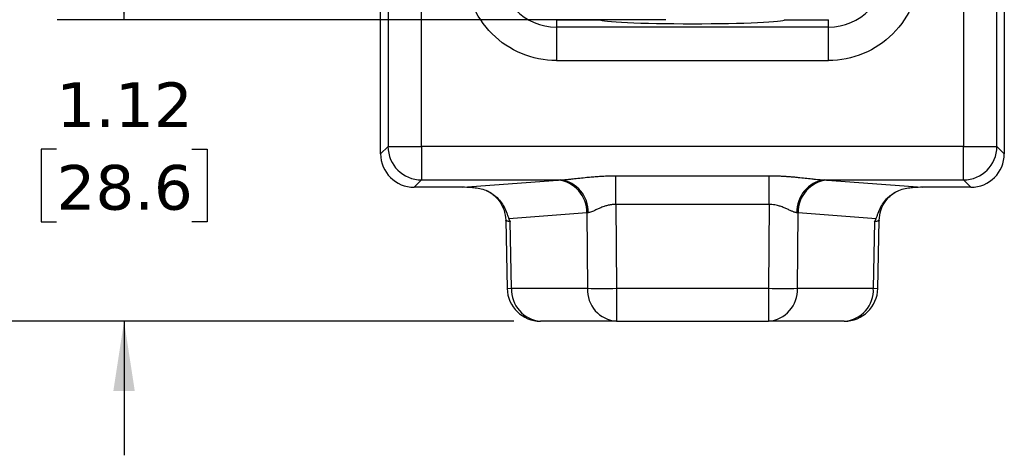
# Model space of a CAD drawing. Header units: inches. Extents: x 0 to 22, y 0 to 17.
# Tile 3 of 10: x 3.8 to 7.5, y 6.9 to 8.6. Entities that reach past the tile are written whole.
import ezdxf

# ---------------------------------------------------------------- set-up
doc = ezdxf.new("R2010")
doc.units = ezdxf.units.IN
doc.header["$LTSCALE"] = 2
doc.header["$MEASUREMENT"] = 0
doc.linetypes.add('SLD-Solid', pattern=[0])
doc.layers.add('DIMENSIONS', color=140, linetype='SLD-Solid', lineweight=25)
doc.styles.add('SLDTEXTSTYLE0', font='VERDANA.TTF')
doc.dimstyles.new('SLDDIMSTYLE0', dxfattribs={"dimtxt": 0.169922, "dimasz": 0.26, "dimexe": 0, "dimexo": 0.0625, "dimgap": 0.04248, "dimtad": 0, "dimtih": 1, "dimtoh": 1, "dimrnd": 1e-09, "dimzin": 12, "dimdsep": 46, "dimtxsty": 'SLDTEXTSTYLE0', "dimsah": 1, "dimcen": 0.09, "dimadec": 0, "dimazin": 3, "dimtfac": 1, "dimtmove": 0, "dimatfit": 0, "dimfxl": 0, "dimfrac": 2, "dimtolj": 1, "dimtzin": 12, "dimarcsym": 0})
doc.dimstyles.new('SLDDIMSTYLE1', dxfattribs={"dimtxt": 0.169922, "dimasz": 0.26, "dimexe": 0, "dimexo": 0.0625, "dimgap": 0.04248, "dimtad": 0, "dimtih": 1, "dimtoh": 1, "dimrnd": 1e-09, "dimzin": 12, "dimdsep": 46, "dimtxsty": 'SLDTEXTSTYLE0', "dimsah": 1, "dimcen": 0.09, "dimadec": 0, "dimazin": 3, "dimtfac": 1, "dimtofl": 0, "dimtmove": 0, "dimatfit": 3, "dimfxl": 0, "dimfrac": 2, "dimtolj": 1, "dimtzin": 12, "dimarcsym": 0})

# ---------------------------------------------------------------- blocks, each defined once
blk = doc.blocks.new('_D')
at = {"layer": 'DIMENSIONS'}
for p, q in [((4.2316, 8.5559), (4.2316, 9.0559)), ((6.2529, 8.5559), (3.9816, 8.5559)), ((3.9792, 8.0725), (3.9221, 8.0725)), ((3.9221, 8.0725), (3.9221, 7.8024)), ((4.4841, 8.0725), (4.5412, 8.0725)), ((4.5412, 8.0725), (4.5412, 7.8024)), ((3.9221, 7.8024), (3.9792, 7.8024)), ((4.5412, 7.8024), (4.4841, 7.8024)), ((5.6862, 7.4313), (3.9816, 7.4313)), ((4.2316, 7.4313), (4.2316, 6.9313))]:
    blk.add_line(p, q, dxfattribs=at)
for points in [[(4.2316, 8.5559), (4.2716, 8.8159), (4.1916, 8.8159)], [(4.2316, 7.4313), (4.1916, 7.1713), (4.2716, 7.1713)]]:
    blk.add_solid(points, dxfattribs=at)
at = {"layer": 'DIMENSIONS', "char_height": 0.16667, "attachment_point": 1, "style": 'SLDTEXTSTYLE0'}
for s, insert in [('1.12', (3.9792, 8.3222)), ('28.6', (3.9792, 8.0141))]:
    blk.add_mtext(s, dxfattribs=dict(at, insert=insert))
blk = doc.blocks.new('_D_1')
at = {"layer": 'DIMENSIONS'}
for p, q in [((5.0111, 10.5559), (2.3757, 10.5559)), ((2.6257, 10.5559), (2.6257, 9.3398)), ((2.3732, 9.0317), (2.3161, 9.0317)), ((2.3161, 9.0317), (2.3161, 8.7617)), ((2.8781, 9.0317), (2.9352, 9.0317)), ((2.9352, 9.0317), (2.9352, 8.7617)), ((2.3161, 8.7617), (2.3732, 8.7617)), ((2.9352, 8.7617), (2.8781, 8.7617)), ((2.6257, 7.4313), (2.6257, 8.7236)), ((5.6862, 7.4313), (2.3757, 7.4313))]:
    blk.add_line(p, q, dxfattribs=at)
for points in [[(2.6257, 10.5559), (2.5857, 10.2959), (2.6657, 10.2959)], [(2.6257, 7.4313), (2.6657, 7.6913), (2.5857, 7.6913)]]:
    blk.add_solid(points, dxfattribs=at)
at = {"layer": 'DIMENSIONS', "char_height": 0.16667, "attachment_point": 1, "style": 'SLDTEXTSTYLE0'}
for s, insert in [('3.12', (2.3732, 9.2814)), ('79.4', (2.3732, 8.9733))]:
    blk.add_mtext(s, dxfattribs=dict(at, insert=insert))

msp = doc.modelspace()

# ---------------------------------------------------------------- linework, layer by layer
for p, q in [((5.3415, 8.0833), (5.3415, 9.8059)), ((7.3642, 9.8059), (7.3642, 8.0833)), ((5.2167, 9.2968), (5.2167, 8.0833)), ((7.4891, 8.0833), (7.4891, 9.2968)), ((5.1891, 8.0558), (5.1891, 8.9934)), ((7.5166, 8.9934), (7.5166, 8.0558)), ((5.8454, 8.5559), (5.8454, 8.5284)), ((5.8454, 8.5559), (6.0091, 8.5559)), ((5.8454, 8.5284), (5.8454, 8.4035)), ((6.8604, 8.5284), (5.8454, 8.5284)), ((6.6966, 8.5559), (6.8604, 8.5559)), ((6.8604, 8.5284), (6.8604, 8.5559)), ((6.8604, 8.4035), (6.8604, 8.5284)), ((5.8454, 8.4035), (6.8604, 8.4035)), ((5.1891, 8.0558), (5.2167, 8.0833)), ((5.2167, 8.0833), (5.3415, 8.0833)), ((7.3642, 8.0833), (5.3415, 8.0833)), ((5.3415, 8.0833), (5.3415, 7.9584)), ((7.3642, 8.0833), (7.4891, 8.0833)), ((7.3642, 7.9584), (7.3642, 8.0833)), ((7.4891, 8.0833), (7.5166, 8.0558)), ((6.0664, 7.974), (6.6394, 7.974)), ((6.0664, 7.8669), (6.0664, 7.974)), ((6.6394, 7.8669), (6.6394, 7.974)), ((5.3415, 7.9584), (5.314, 7.9309)), ((5.3415, 7.9584), (5.8598, 7.9584)), ((5.4956, 7.9309), (5.8502, 7.9578)), ((6.846, 7.9584), (7.3642, 7.9584)), ((6.8555, 7.9578), (7.2102, 7.9309)), ((7.3918, 7.9309), (7.3642, 7.9584)), ((5.4956, 7.9309), (5.314, 7.9309)), ((7.3918, 7.9309), (7.2102, 7.9309)), ((6.6394, 7.8669), (6.0664, 7.8669)), ((6.0664, 7.8669), (6.0695, 7.5541)), ((6.6394, 7.8669), (6.6362, 7.5541)), ((5.9585, 7.8351), (5.6679, 7.8131)), ((5.9585, 7.8351), (5.9613, 7.5541)), ((6.7445, 7.5541), (6.7473, 7.8351)), ((7.0379, 7.8131), (6.7473, 7.8351)), ((5.6561, 7.8083), (5.6612, 7.5538)), ((5.6679, 7.8131), (5.6729, 7.8025)), ((5.6779, 7.5541), (5.6729, 7.8025)), ((7.0328, 7.8025), (7.0278, 7.5541)), ((7.0328, 7.8025), (7.0379, 7.8131)), ((7.0446, 7.5538), (7.0497, 7.8083)), ((5.6612, 7.5538), (5.6779, 7.5541)), ((5.6779, 7.5541), (5.9613, 7.5541)), ((6.0695, 7.5541), (6.6362, 7.5541)), ((6.0695, 7.5541), (6.0695, 7.4313)), ((6.6362, 7.5541), (6.6362, 7.4313)), ((6.7445, 7.5541), (7.0278, 7.5541)), ((7.0278, 7.5541), (7.0446, 7.5538)), ((6.0695, 7.4313), (5.7862, 7.4313)), ((6.0695, 7.4313), (6.6362, 7.4313)), ((6.9196, 7.4313), (6.6362, 7.4313))]:
    msp.add_line(p, q)
for centre, radius, start, end in [((5.8454, 8.7434), 0.215, 180, 270), ((6.8604, 8.7434), 0.215, 270, 0), ((5.3418, 8.0836), 0.1252, 180.1266, 269.8734), ((7.3639, 8.0836), 0.1252, 270.1266, 359.8734), ((5.8386, 7.8384), 0.1199, 358.3921, 84.4408), ((5.8451, 7.8411), 0.1183, 357.4581, 82.8601), ((6.8617, 7.8403), 0.1192, 97.5437, 182.138), ((6.8672, 7.8384), 0.1199, 95.5592, 181.6079), ((5.7862, 7.5563), 0.125, 181.1547, 270), ((5.7954, 7.5485), 0.1175, 177.255, 265.5228), ((6.078, 7.5479), 0.1169, 176.9243, 265.8534), ((6.0154, 11.7557), 4.2019, 269.262, 270.738), ((6.6904, 11.7557), 4.2019, 269.262, 270.738), ((6.6271, 7.5485), 0.1175, 274.4772, 2.745), ((6.9111, 7.5479), 0.1169, 274.1466, 3.0757), ((6.9196, 7.5563), 0.125, 270, 358.8453)]:
    msp.add_arc(centre, radius, start, end)
for centre, major_axis, ratio, start_param, end_param in [((6.3529, 8.5559), (0.3438, 0), 0.043661, 3.141593, 6.283185), ((5.3143, 8.056), (-0.0886, -0.0886), 0.998099, 5.498738, 7.067632), ((7.3915, 8.056), (0.0886, -0.0886), 0.998099, 5.498738, 7.067632), ((6.3184, 7.8684), (0.8354, -0.0616), 0.012861, 2.799996, 2.969002), ((6.3873, 7.8684), (0.8354, 0.0616), 0.012861, 0.172591, 0.341597)]:
    msp.add_ellipse(centre, major_axis=major_axis, ratio=ratio, start_param=start_param, end_param=end_param)
for points, knots in [([(5.8454, 8.4035), (5.7552, 8.4035), (5.6688, 8.4393), (5.5413, 8.5668), (5.5055, 8.6533), (5.5055, 8.7434)], [0, 0, 0, 0, 0.5, 0.5, 1, 1, 1, 1]), ([(7.2003, 8.7434), (7.2003, 8.6533), (7.1645, 8.5668), (7.037, 8.4393), (6.9505, 8.4035), (6.8604, 8.4035)], [0, 0, 0, 0, 0.5, 0.5, 1, 1, 1, 1]), ([(5.8598, 7.9584), (5.8617, 7.9585), (5.8656, 7.9587), (5.8717, 7.9591), (5.8782, 7.9595), (5.885, 7.9601), (5.892, 7.9608), (5.8994, 7.9616), (5.9126, 7.963), (5.9322, 7.9652), (5.9566, 7.9679), (5.9797, 7.9701), (6.001, 7.9718), (6.0226, 7.973), (6.0444, 7.9738), (6.059, 7.974), (6.0664, 7.974)], [0, 0, 0, 0, 0.032779, 0.06645, 0.101059, 0.136646, 0.173249, 0.210903, 0.24964, 0.372036, 0.499767, 0.599218, 0.698701, 0.798484, 0.89883, 1, 1, 1, 1]), ([(6.6394, 7.974), (6.644, 7.974), (6.6532, 7.9739), (6.6669, 7.9736), (6.6805, 7.9731), (6.694, 7.9724), (6.7074, 7.9715), (6.7208, 7.9705), (6.734, 7.9693), (6.7518, 7.9676), (6.7735, 7.9652), (6.7951, 7.9628), (6.8118, 7.961), (6.8241, 7.9598), (6.8355, 7.9589), (6.8426, 7.9586), (6.846, 7.9584)], [0, 0, 0, 0, 0.063333, 0.126308, 0.188988, 0.251434, 0.313713, 0.375889, 0.438026, 0.50019, 0.627884, 0.750264, 0.817368, 0.881228, 0.942032, 1, 1, 1, 1]), ([(5.8502, 7.9578), (5.8517, 7.9579), (5.8548, 7.9581), (5.8581, 7.9583), (5.8598, 7.9584)], [0, 0, 0, 0, 0.5000171, 1, 1, 1, 1]), ([(6.846, 7.9584), (6.8477, 7.9583), (6.851, 7.9581), (6.854, 7.9579), (6.8555, 7.9578)], [0, 0, 0, 0, 0.499983, 1, 1, 1, 1]), ([(5.5316, 7.93), (5.538, 7.9298), (5.5452, 7.9292), (5.5607, 7.9265), (5.5687, 7.9245), (5.5843, 7.919), (5.5919, 7.9155), (5.6062, 7.9071), (5.6131, 7.9021), (5.6255, 7.8911), (5.6312, 7.885), (5.6415, 7.8718), (5.646, 7.8648), (5.6537, 7.8502), (5.657, 7.8426), (5.6613, 7.8311), (5.6626, 7.8273), (5.6651, 7.8198), (5.6664, 7.8162), (5.6679, 7.8131)], [0, 0, 0, 0, 0.125, 0.125, 0.25, 0.25, 0.375, 0.375, 0.5, 0.5, 0.625, 0.625, 0.75, 0.75, 0.875, 0.875, 0.9375, 0.9375, 1, 1, 1, 1]), ([(5.5833, 7.9189), (5.5845, 7.9184), (5.5871, 7.9173), (5.5937, 7.9138), (5.6038, 7.9075), (5.619, 7.8956), (5.6366, 7.8748), (5.6521, 7.8448), (5.6547, 7.8209), (5.6561, 7.8083)], [0, 0, 0, 0, 0.061638, 0.128008, 0.189849, 0.331198, 0.518467, 0.745944, 1, 1, 1, 1]), ([(7.0379, 7.8131), (7.0394, 7.8162), (7.0406, 7.8198), (7.0432, 7.8272), (7.0445, 7.8311), (7.0488, 7.8426), (7.052, 7.8501), (7.0598, 7.8648), (7.0644, 7.8719), (7.0746, 7.885), (7.0802, 7.8911), (7.0928, 7.9022), (7.0996, 7.9071), (7.1138, 7.9154), (7.1214, 7.9189), (7.1371, 7.9245), (7.145, 7.9265), (7.1606, 7.9292), (7.1678, 7.9298), (7.1742, 7.93)], [0, 0, 0, 0, 0.0625, 0.0625, 0.125, 0.125, 0.25, 0.25, 0.375, 0.375, 0.5, 0.5, 0.625, 0.625, 0.75, 0.75, 0.875, 0.875, 1, 1, 1, 1]), ([(7.0497, 7.8083), (7.051, 7.8205), (7.0533, 7.8431), (7.0669, 7.8708), (7.0814, 7.8898), (7.0961, 7.9033), (7.1078, 7.9114), (7.1128, 7.9142), (7.1148, 7.9154)], [0, 0, 0, 0, 0.256805, 0.4754, 0.641841, 0.762623, 0.899743, 1, 1, 1, 1]), ([(6.0664, 7.8669), (6.0647, 7.8669), (6.0614, 7.8668), (6.0563, 7.8665), (6.0512, 7.866), (6.046, 7.8652), (6.0408, 7.8642), (6.0329, 7.8624), (6.0215, 7.8588), (6.0102, 7.8543), (6.0012, 7.8504), (5.995, 7.8476), (5.9891, 7.8449), (5.9825, 7.842), (5.9756, 7.8392), (5.9689, 7.8369), (5.965, 7.8362), (5.9632, 7.8358)], [0, 0, 0, 0, 0.03948, 0.079664, 0.120637, 0.162478, 0.205261, 0.249056, 0.359722, 0.499298, 0.561792, 0.62435, 0.687017, 0.749442, 0.841342, 0.924712, 1, 1, 1, 1]), ([(6.7425, 7.8358), (6.7415, 7.836), (6.7393, 7.8364), (6.7357, 7.8374), (6.7317, 7.8387), (6.7273, 7.8404), (6.7224, 7.8424), (6.7169, 7.8448), (6.711, 7.8475), (6.7047, 7.8503), (6.6958, 7.8542), (6.6846, 7.8587), (6.6716, 7.8628), (6.6601, 7.8653), (6.6497, 7.8667), (6.6428, 7.8668), (6.6394, 7.8669)], [0, 0, 0, 0, 0.0440641, 0.0909293, 0.1407099, 0.193501, 0.2493826, 0.3069912, 0.3747235, 0.4371289, 0.4996328, 0.6348338, 0.7494475, 0.8365884, 0.9198973, 1, 1, 1, 1]), ([(5.6729, 7.8025), (5.6717, 7.8027), (5.6694, 7.8032), (5.6664, 7.8038), (5.664, 7.8043), (5.6619, 7.8049), (5.6603, 7.8054), (5.659, 7.8059), (5.658, 7.8063), (5.6573, 7.8068), (5.6568, 7.8071), (5.6564, 7.8075), (5.6562, 7.8078), (5.6561, 7.8081), (5.6561, 7.8082), (5.6561, 7.8083), (5.6561, 7.8083)], [0, 0, 0, 0, 0.113049, 0.220079, 0.321087, 0.416075, 0.505041, 0.587986, 0.66491, 0.735812, 0.800692, 0.85955, 0.912386, 0.9592, 0.999991, 1, 1, 1, 1]), ([(7.0497, 7.8083), (7.0497, 7.8081), (7.0496, 7.8077), (7.0489, 7.807), (7.0473, 7.8061), (7.0444, 7.805), (7.0399, 7.8038), (7.0353, 7.803), (7.0328, 7.8025)], [0, 0, 0, 0, 0.0960111, 0.2202945, 0.3728439, 0.5536513, 0.7627071, 1, 1, 1, 1])]:
    msp.add_open_spline(points, degree=3, knots=knots)
for points in [[(5.9632, 7.8358), (5.9615, 7.8356), (5.96, 7.8353), (5.9585, 7.8351)], [(6.7473, 7.8351), (6.7458, 7.8353), (6.7442, 7.8356), (6.7425, 7.8358)]]:
    msp.add_open_spline(points, degree=3)

# ---------------------------------------------------------------- dimensions: what is measured, and where the dimension line sits
at = {"layer": 'DIMENSIONS'}
for base, p2, dimstyle, picture, middle in [((2.6257, 10.5559), (5.1111, 10.5559), 'SLDDIMSTYLE1', '_D_1', (2.6257, 9.0317)), ((4.2316, 8.5559), (6.3529, 8.5559), 'SLDDIMSTYLE0', '_D', (4.2316, 8.0725))]:
    dim = msp.add_linear_dim(base=base, p1=(5.7862, 7.4313), p2=p2, angle=90, dimstyle=dimstyle, dxfattribs=at)
    dim.commit()
    dim.dimension.update_dxf_attribs({"geometry": picture, "text_midpoint": middle, "dimtype": 160})

doc.saveas('drawing.dxf')
